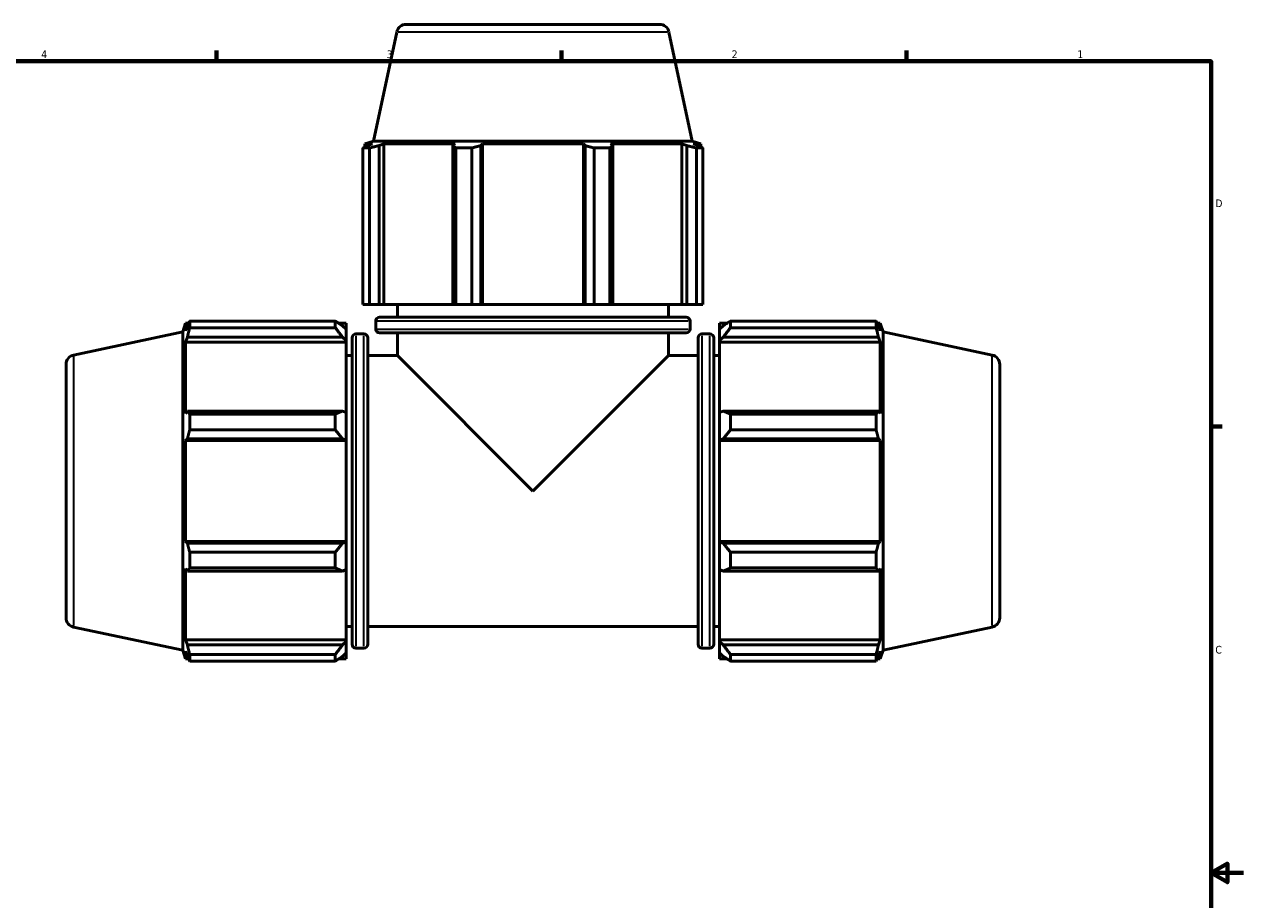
# Model space of a CAD drawing. Header units: inches. Extents: x 0.1 to 65.6, y -23.5 to 46.8.
# Tile 5 of 8: x 18.9 to 33.9, y 10.7 to 21.5. Entities that reach past the tile are written whole.
import ezdxf

# ---------------------------------------------------------------- set-up
doc = ezdxf.new("R2010")
doc.units = ezdxf.units.IN
doc.header["$MEASUREMENT"] = 0
for name, color, linetype, lineweight in [('Border (ANSI)', 7, 'Continuous', 70), ('Visible (ANSI)', 7, 'Continuous', 50), ('Visible Narrow (ANSI)', 7, 'Continuous', 35)]:
    doc.layers.add(name, color=color, linetype=linetype, lineweight=lineweight)
doc.styles.add('Note Text (ANSI)', font='tahoma.ttf')

# ---------------------------------------------------------------- blocks, each defined once
blk = doc.blocks.new('Borders Default Border')
at = {"layer": 'Border (ANSI)'}
for p, q in [((21.25, 21), (21.25, 21.134)), ((25.5, 21), (25.5, 21.134)), ((29.75, 21), (29.75, 21.134)), ((33.5, 16.5), (33.634, 16.5))]:
    blk.add_line(p, q, dxfattribs=at)
at = {"layer": 'Border (ANSI)', "flags": 128}
for points in [[(0.5, 1), (0.5, 21), (33.5, 21), (33.5, 1), (0.5, 1)], [(33.9, 11), (33.5, 11), (33.7, 11.115), (33.7, 10.885), (33.5, 11)]]:
    blk.add_lwpolyline(points, dxfattribs=at)
at = {"layer": 'Border (ANSI)', "color": 5, "true_color": 0x0000ff, "char_height": 0.0945, "attachment_point": 7, "style": 'Note Text (ANSI)'}
for s, insert in [('4', (19.092, 21.04)), ('3', (23.346, 21.038)), ('2', (27.596, 21.04)), ('1', (31.854, 21.04)), ('D', (33.553, 19.203)), ('C', (33.552, 13.701))]:
    blk.add_mtext(s, dxfattribs=dict(at, insert=insert))

msp = doc.modelspace()

# ---------------------------------------------------------------- linework, layer by layer
at = {"layer": 'Visible (ANSI)'}
for p, q in [((23.471, 21.361), (23.185, 20.017)), ((23.586, 21.455), (26.707, 21.455)), ((26.823, 21.361), (27.109, 20.017)), ((23.185, 20.017), (23.078, 19.983)), ((23.173, 19.983), (23.078, 19.983)), ((23.078, 19.945), (23.078, 19.983)), ((23.173, 19.983), (23.11, 19.961)), ((27.109, 20.017), (23.185, 20.017)), ((23.252, 19.961), (23.311, 19.983)), ((23.311, 18.005), (23.311, 19.983)), ((24.191, 19.983), (23.311, 19.983)), ((24.191, 19.983), (24.161, 19.961)), ((24.505, 19.961), (24.525, 19.983)), ((24.525, 18.005), (24.525, 19.983)), ((25.769, 19.983), (24.525, 19.983)), ((25.769, 18.005), (25.769, 19.983)), ((25.769, 19.983), (25.789, 19.961)), ((26.133, 19.961), (26.102, 19.983)), ((26.982, 19.983), (26.102, 19.983)), ((26.982, 18.005), (26.982, 19.983)), ((26.982, 19.983), (27.042, 19.961)), ((27.109, 20.017), (27.216, 19.983)), ((27.184, 19.961), (27.12, 19.983)), ((27.216, 19.983), (27.12, 19.983)), ((27.216, 19.945), (27.216, 19.983)), ((23.134, 19.932), (23.053, 19.932)), ((23.053, 18.005), (23.053, 19.932)), ((23.134, 19.932), (23.134, 18.005)), ((23.252, 18.005), (23.252, 19.961)), ((24.161, 19.961), (24.161, 18.005)), ((24.393, 19.932), (24.199, 19.932)), ((24.199, 18.005), (24.199, 19.932)), ((24.393, 19.932), (24.393, 18.005)), ((24.505, 18.005), (24.505, 19.961)), ((25.789, 19.961), (25.789, 18.005)), ((26.094, 19.932), (25.9, 19.932)), ((25.9, 18.005), (25.9, 19.932)), ((26.094, 19.932), (26.094, 18.005)), ((26.133, 18.005), (26.133, 19.961)), ((27.042, 19.961), (27.042, 18.005)), ((27.24, 19.932), (27.16, 19.932)), ((27.16, 18.005), (27.16, 19.932)), ((27.24, 19.932), (27.24, 18.005)), ((23.134, 18.005), (23.053, 18.005)), ((23.134, 18.005), (23.252, 18.005)), ((23.311, 18.005), (23.252, 18.005)), ((23.311, 18.005), (24.161, 18.005)), ((23.478, 17.846), (23.478, 18.005)), ((24.161, 18.005), (24.199, 18.005)), ((24.393, 18.005), (24.199, 18.005)), ((24.393, 18.005), (24.505, 18.005)), ((24.525, 18.005), (24.505, 18.005)), ((24.525, 18.005), (25.769, 18.005)), ((25.789, 18.005), (25.769, 18.005)), ((25.789, 18.005), (25.9, 18.005)), ((26.094, 18.005), (25.9, 18.005)), ((26.094, 18.005), (26.133, 18.005)), ((26.133, 18.005), (26.982, 18.005)), ((26.816, 17.846), (26.816, 18.005)), ((27.042, 18.005), (26.982, 18.005)), ((27.042, 18.005), (27.16, 18.005)), ((27.24, 18.005), (27.16, 18.005)), ((20.834, 17.667), (20.869, 17.774)), ((20.869, 17.774), (20.869, 17.678)), ((20.907, 17.774), (20.869, 17.774)), ((20.891, 17.742), (20.869, 17.678)), ((20.92, 17.799), (22.713, 17.799)), ((20.92, 17.799), (20.92, 17.718)), ((22.713, 17.718), (22.713, 17.799)), ((22.847, 17.774), (22.752, 17.774)), ((22.847, 17.7), (22.802, 17.742)), ((22.847, 17.7), (22.847, 17.774)), ((23.211, 17.701), (23.211, 17.799)), ((23.258, 17.846), (27.035, 17.846)), ((27.083, 17.701), (27.083, 17.799)), ((27.447, 17.774), (27.447, 17.7)), ((27.447, 17.774), (27.542, 17.774)), ((27.491, 17.742), (27.447, 17.7)), ((27.58, 17.799), (27.58, 17.718)), ((27.58, 17.799), (29.374, 17.799)), ((29.374, 17.718), (29.374, 17.799)), ((29.386, 17.774), (29.424, 17.774)), ((29.424, 17.678), (29.403, 17.742)), ((29.424, 17.678), (29.424, 17.774)), ((29.459, 17.667), (29.424, 17.774)), ((19.491, 17.381), (20.834, 17.667)), ((20.834, 17.667), (20.834, 13.743)), ((20.869, 17.54), (20.891, 17.6)), ((20.891, 17.6), (22.802, 17.6)), ((22.713, 17.718), (20.92, 17.718)), ((22.802, 17.6), (22.847, 17.56)), ((22.847, 17.7), (22.847, 17.56)), ((22.92, 13.817), (22.92, 17.593)), ((23.065, 17.641), (22.968, 17.641)), ((23.112, 17.593), (23.112, 13.817)), ((27.035, 17.654), (23.258, 17.654)), ((23.478, 17.374), (23.478, 17.654)), ((26.816, 17.374), (26.816, 17.654)), ((27.182, 13.817), (27.182, 17.593)), ((27.229, 17.641), (27.326, 17.641)), ((27.374, 17.593), (27.374, 13.817)), ((27.447, 17.56), (27.447, 17.7)), ((27.447, 17.56), (27.491, 17.6)), ((27.491, 17.6), (29.403, 17.6)), ((29.374, 17.718), (27.58, 17.718)), ((29.403, 17.6), (29.424, 17.54)), ((29.459, 13.743), (29.459, 17.667)), ((30.803, 17.381), (29.459, 17.667)), ((20.869, 17.54), (20.869, 16.66)), ((22.847, 17.54), (20.869, 17.54)), ((22.847, 17.56), (22.847, 17.54)), ((22.847, 16.671), (22.847, 17.54)), ((27.447, 17.54), (27.447, 17.56)), ((27.447, 17.54), (27.447, 16.671)), ((27.447, 17.54), (29.424, 17.54)), ((29.424, 16.66), (29.424, 17.54)), ((22.92, 17.374), (22.847, 17.374)), ((23.478, 17.374), (23.112, 17.374)), ((23.478, 17.374), (25.147, 15.705)), ((25.147, 15.705), (26.816, 17.374)), ((27.182, 17.374), (26.816, 17.374)), ((27.374, 17.374), (27.447, 17.374)), ((19.397, 14.144), (19.397, 17.265)), ((30.897, 17.265), (30.897, 14.144)), ((20.891, 16.691), (20.869, 16.66)), ((22.802, 16.691), (20.891, 16.691)), ((22.847, 16.671), (22.802, 16.691)), ((22.847, 16.671), (22.847, 16.334)), ((27.491, 16.691), (27.447, 16.671)), ((27.447, 16.334), (27.447, 16.671)), ((29.403, 16.691), (27.491, 16.691)), ((29.424, 16.66), (29.403, 16.691)), ((20.92, 16.653), (22.713, 16.653)), ((20.92, 16.653), (20.92, 16.458)), ((22.713, 16.458), (22.713, 16.653)), ((27.58, 16.653), (27.58, 16.458)), ((27.58, 16.653), (29.374, 16.653)), ((29.374, 16.458), (29.374, 16.653)), ((22.713, 16.458), (20.92, 16.458)), ((29.374, 16.458), (27.58, 16.458)), ((20.869, 16.327), (20.891, 16.347)), ((20.869, 16.327), (20.869, 15.083)), ((22.847, 16.327), (20.869, 16.327)), ((20.891, 16.347), (22.802, 16.347)), ((22.802, 16.347), (22.847, 16.334)), ((22.847, 16.334), (22.847, 16.327)), ((22.847, 15.083), (22.847, 16.327)), ((27.447, 16.334), (27.491, 16.347)), ((27.447, 16.327), (27.447, 16.334)), ((27.447, 16.327), (27.447, 15.083)), ((27.447, 16.327), (29.424, 16.327)), ((27.491, 16.347), (29.403, 16.347)), ((29.403, 16.347), (29.424, 16.327)), ((29.424, 15.083), (29.424, 16.327)), ((20.891, 15.063), (20.869, 15.083)), ((22.847, 15.083), (20.869, 15.083)), ((22.802, 15.063), (20.891, 15.063)), ((22.847, 15.076), (22.802, 15.063)), ((22.847, 15.083), (22.847, 15.076)), ((22.847, 15.076), (22.847, 14.739)), ((27.447, 15.076), (27.447, 15.083)), ((27.447, 15.083), (29.424, 15.083)), ((27.491, 15.063), (27.447, 15.076)), ((27.447, 14.739), (27.447, 15.076)), ((29.403, 15.063), (27.491, 15.063)), ((29.424, 15.083), (29.403, 15.063)), ((20.92, 14.952), (22.713, 14.952)), ((20.92, 14.952), (20.92, 14.757)), ((22.713, 14.757), (22.713, 14.952)), ((27.58, 14.952), (27.58, 14.757)), ((27.58, 14.952), (29.374, 14.952)), ((29.374, 14.757), (29.374, 14.952)), ((20.869, 14.749), (20.869, 13.87)), ((20.869, 14.749), (20.891, 14.719)), ((20.891, 14.719), (22.802, 14.719)), ((22.713, 14.757), (20.92, 14.757)), ((22.802, 14.719), (22.847, 14.739)), ((22.847, 13.87), (22.847, 14.739)), ((27.447, 14.739), (27.491, 14.719)), ((27.447, 14.739), (27.447, 13.87)), ((27.491, 14.719), (29.403, 14.719)), ((29.374, 14.757), (27.58, 14.757)), ((29.403, 14.719), (29.424, 14.749)), ((29.424, 13.87), (29.424, 14.749)), ((19.491, 14.029), (20.834, 13.743)), ((22.92, 14.036), (22.847, 14.036)), ((27.182, 14.036), (23.112, 14.036)), ((27.374, 14.036), (27.447, 14.036)), ((30.803, 14.029), (29.459, 13.743)), ((20.891, 13.81), (20.869, 13.87)), ((22.847, 13.87), (20.869, 13.87)), ((22.847, 13.85), (22.802, 13.81)), ((22.847, 13.87), (22.847, 13.85)), ((22.847, 13.85), (22.847, 13.71)), ((27.447, 13.85), (27.447, 13.87)), ((27.447, 13.87), (29.424, 13.87)), ((27.447, 13.71), (27.447, 13.85)), ((27.491, 13.81), (27.447, 13.85)), ((29.424, 13.87), (29.403, 13.81)), ((20.834, 13.743), (20.869, 13.636)), ((20.869, 13.731), (20.869, 13.636)), ((20.869, 13.731), (20.891, 13.668)), ((22.802, 13.81), (20.891, 13.81)), ((20.92, 13.692), (22.713, 13.692)), ((20.92, 13.692), (20.92, 13.611)), ((22.713, 13.611), (22.713, 13.692)), ((22.802, 13.668), (22.847, 13.71)), ((22.847, 13.636), (22.847, 13.71)), ((23.065, 13.769), (22.968, 13.769)), ((27.229, 13.769), (27.326, 13.769)), ((27.447, 13.71), (27.491, 13.668)), ((27.447, 13.71), (27.447, 13.636)), ((29.403, 13.81), (27.491, 13.81)), ((27.58, 13.692), (27.58, 13.611)), ((27.58, 13.692), (29.374, 13.692)), ((29.374, 13.611), (29.374, 13.692)), ((29.403, 13.668), (29.424, 13.731)), ((29.459, 13.743), (29.424, 13.636)), ((29.424, 13.636), (29.424, 13.731)), ((20.907, 13.636), (20.869, 13.636)), ((22.713, 13.611), (20.92, 13.611)), ((22.847, 13.636), (22.752, 13.636)), ((27.447, 13.636), (27.542, 13.636)), ((29.374, 13.611), (27.58, 13.611)), ((29.386, 13.636), (29.424, 13.636))]:
    msp.add_line(p, q, dxfattribs=at)
for centre, radius, start, end in [((23.586, 21.337), 0.118, 90, 168), ((26.707, 21.337), 0.118, 12, 90), ((23.258, 17.799), 0.0473, 90, 180), ((27.035, 17.799), 0.0473, 0, 90), ((22.968, 17.593), 0.0473, 90, 180), ((23.065, 17.593), 0.0473, 0, 90), ((23.258, 17.701), 0.0473, 180, 270), ((27.035, 17.701), 0.0473, 270, 0), ((27.229, 17.593), 0.0473, 90, 180), ((27.326, 17.593), 0.0473, 0, 90), ((19.515, 17.265), 0.118, 102, 180), ((30.779, 17.265), 0.118, 0, 78), ((19.515, 14.144), 0.118, 180, 258), ((30.779, 14.144), 0.118, 282, 0), ((22.968, 13.817), 0.0473, 180, 270), ((23.065, 13.817), 0.0473, 270, 0), ((27.229, 13.817), 0.0473, 180, 270), ((27.326, 13.817), 0.0473, 270, 0)]:
    msp.add_arc(centre, radius, start, end, dxfattribs=at)
for points, weights in [([(23.053, 19.932), (23.082, 19.947), (23.11, 19.961)], [1, 1.00132199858, 1.00182725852]), ([(23.252, 19.961), (23.194, 19.947), (23.134, 19.932)], [1.00182725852, 1.00132199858, 1]), ([(24.199, 19.932), (24.179, 19.947), (24.161, 19.961)], [1, 1.00132199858, 1.00182725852]), ([(24.505, 19.961), (24.45, 19.947), (24.393, 19.932)], [1.00182725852, 1.00132199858, 1]), ([(25.9, 19.932), (25.844, 19.947), (25.789, 19.961)], [1, 1.00132199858, 1.00182725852]), ([(26.133, 19.961), (26.114, 19.947), (26.094, 19.932)], [1.00182725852, 1.00132199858, 1]), ([(27.16, 19.932), (27.1, 19.947), (27.042, 19.961)], [1, 1.00132199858, 1.00182725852]), ([(27.184, 19.961), (27.212, 19.947), (27.24, 19.932)], [1.00182725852, 1.00132199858, 1]), ([(20.891, 17.742), (20.905, 17.77), (20.92, 17.799)], [1.00182725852, 1.00132199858, 1]), ([(22.802, 17.742), (22.76, 17.77), (22.713, 17.799)], [1.00575734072, 1.01099689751, 1.01543414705]), ([(27.58, 17.799), (27.534, 17.77), (27.491, 17.742)], [1.01543414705, 1.01099689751, 1.00575734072]), ([(29.374, 17.799), (29.389, 17.77), (29.403, 17.742)], [1, 1.00132199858, 1.00182725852]), ([(20.92, 17.718), (20.905, 17.658), (20.891, 17.6)], [1, 1.00132199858, 1.00182725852]), ([(22.713, 17.718), (22.76, 17.658), (22.802, 17.6)], [1.01543414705, 1.01099689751, 1.00575734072]), ([(27.491, 17.6), (27.534, 17.658), (27.58, 17.718)], [1.00575734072, 1.01099689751, 1.01543414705]), ([(29.403, 17.6), (29.389, 17.658), (29.374, 17.718)], [1.00182725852, 1.00132199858, 1]), ([(20.891, 16.691), (20.905, 16.672), (20.92, 16.653)], [1.00182725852, 1.00132199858, 1]), ([(22.802, 16.691), (22.76, 16.672), (22.713, 16.653)], [1.00575734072, 1.01099689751, 1.01543414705]), ([(27.58, 16.653), (27.534, 16.672), (27.491, 16.691)], [1.01543414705, 1.01099689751, 1.00575734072]), ([(29.374, 16.653), (29.389, 16.672), (29.403, 16.691)], [1, 1.00132199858, 1.00182725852]), ([(20.92, 16.458), (20.905, 16.402), (20.891, 16.347)], [1, 1.00132199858, 1.00182725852]), ([(22.713, 16.458), (22.76, 16.402), (22.802, 16.347)], [1.01543414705, 1.01099689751, 1.00575734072]), ([(27.491, 16.347), (27.534, 16.402), (27.58, 16.458)], [1.00575734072, 1.01099689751, 1.01543414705]), ([(29.403, 16.347), (29.389, 16.402), (29.374, 16.458)], [1.00182725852, 1.00132199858, 1]), ([(20.891, 15.063), (20.905, 15.008), (20.92, 14.952)], [1.00182725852, 1.00132199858, 1]), ([(22.802, 15.063), (22.76, 15.008), (22.713, 14.952)], [1.00575734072, 1.01099689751, 1.01543414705]), ([(27.58, 14.952), (27.534, 15.008), (27.491, 15.063)], [1.01543414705, 1.01099689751, 1.00575734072]), ([(29.374, 14.952), (29.389, 15.008), (29.403, 15.063)], [1, 1.00132199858, 1.00182725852]), ([(20.92, 14.757), (20.905, 14.738), (20.891, 14.719)], [1, 1.00132199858, 1.00182725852]), ([(22.713, 14.757), (22.76, 14.738), (22.802, 14.719)], [1.01543414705, 1.01099689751, 1.00575734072]), ([(27.491, 14.719), (27.534, 14.738), (27.58, 14.757)], [1.00575734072, 1.01099689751, 1.01543414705]), ([(29.403, 14.719), (29.389, 14.738), (29.374, 14.757)], [1.00182725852, 1.00132199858, 1]), ([(20.891, 13.81), (20.905, 13.752), (20.92, 13.692)], [1.00182725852, 1.00132199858, 1]), ([(20.92, 13.611), (20.905, 13.64), (20.891, 13.668)], [1, 1.00132199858, 1.00182725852]), ([(22.802, 13.81), (22.76, 13.752), (22.713, 13.692)], [1.00575734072, 1.01099689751, 1.01543414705]), ([(22.713, 13.611), (22.76, 13.64), (22.802, 13.668)], [1.01543414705, 1.01099689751, 1.00575734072]), ([(27.58, 13.692), (27.534, 13.752), (27.491, 13.81)], [1.01543414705, 1.01099689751, 1.00575734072]), ([(27.491, 13.668), (27.534, 13.64), (27.58, 13.611)], [1.00575734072, 1.01099689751, 1.01543414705]), ([(29.374, 13.692), (29.389, 13.752), (29.403, 13.81)], [1, 1.00132199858, 1.00182725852]), ([(29.403, 13.668), (29.389, 13.64), (29.374, 13.611)], [1.00182725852, 1.00132199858, 1])]:
    msp.add_rational_spline(points, weights, degree=2, dxfattribs=at)
at = {"layer": 'Visible Narrow (ANSI)'}
for p, q in [((26.802, 21.361), (23.491, 21.361)), ((27.059, 17.799), (23.235, 17.799)), ((22.968, 17.617), (22.968, 13.793)), ((23.065, 13.793), (23.065, 17.617)), ((23.235, 17.701), (27.059, 17.701)), ((27.229, 17.617), (27.229, 13.793)), ((27.326, 13.793), (27.326, 17.617)), ((19.491, 17.361), (19.491, 14.049)), ((30.803, 14.049), (30.803, 17.361))]:
    msp.add_line(p, q, dxfattribs=at)

# ---------------------------------------------------------------- block references
msp.add_blockref('Borders Default Border', (0, 0))

doc.saveas('drawing.dxf')
